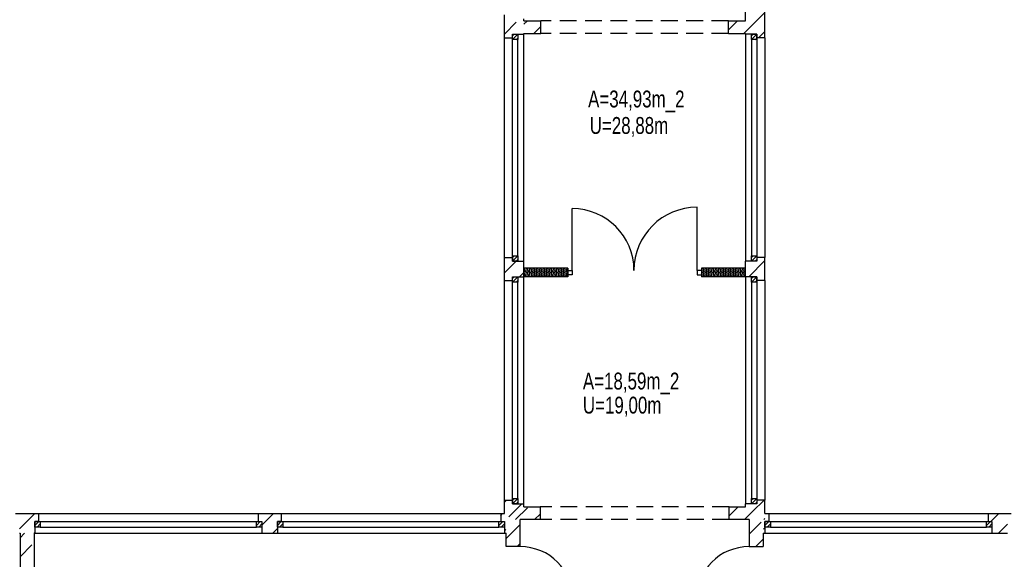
# Model space of a CAD drawing. Header units: metres. Extents: x 940 to 7099, y 1771 to 4983.
# Tile 6 of 12: x 3109 to 4567, y 2497 to 3297. Entities that reach past the tile are written whole.
import ezdxf

# ---------------------------------------------------------------- set-up
doc = ezdxf.new("R2010")
doc.units = ezdxf.units.M
doc.header["$LTSCALE"] = 100
doc.header["$MEASUREMENT"] = 0
doc.linetypes.add('HIDDEN', pattern=[0.375, 0.25, -0.125])
for name, color, linetype in [('1', 2, 'Continuous'), ('20', 211, 'Continuous'), ('22', 211, 'Continuous'), ('30', 5, 'Continuous'), ('32', 2, 'Continuous'), ('64', 7, 'Continuous'), ('67', 2, 'Continuous'), ('68', 211, 'Continuous'), ('69', 6, 'Continuous'), ('74', 6, 'Continuous')]:
    doc.layers.add(name, color=color, linetype=linetype)

msp = doc.modelspace()

# ---------------------------------------------------------------- linework, layer by layer
at = {"layer": '1', "linetype": 'Continuous'}
for p, q in [((3855.5, 2575), (3879.5, 2575)), ((3879.5, 2575), (3879.5, 2556)), ((4159.5, 2556), (4159.5, 2575)), ((4159.5, 2575), (4183.5, 2575)), ((3879.5, 2556), (3850, 2556)), ((4189, 2556), (4159.5, 2556))]:
    msp.add_line(p, q, dxfattribs=at)
at = {"layer": '20', "linetype": 'Continuous'}
for p, q in [((4183.5, 3278.4033), (4212.5, 3307.4033)), ((3855.5, 3289.8146), (3860.6854, 3295)), ((3869.9697, 3276), (3880.5, 3286.5303)), ((4158.5, 3281.6876), (4171.8124, 3295)), ((4181.0967, 3276), (4183.5, 3278.4033)), ((4202.881, 3269.5), (4212.5, 3279.119)), ((3826.5, 2921.4033), (3843.8467, 2938.75)), ((4188.5422, 2915.75), (4212.5, 2939.7078)), ((3849.131, 2915.75), (3855.5, 2922.119)), ((3856.075, 2924.9688), (3856.4246, 2926.0308)), ((3856.075, 2918.9688), (3856.4246, 2920.0308)), ((3858.9246, 2924.9688), (3858.575, 2926.0308)), ((3858.9246, 2918.9688), (3858.575, 2920.0308)), ((3861.075, 2924.9688), (3861.4246, 2926.0308)), ((3861.075, 2918.9688), (3861.4246, 2920.0308)), ((3863.9246, 2924.9688), (3863.575, 2926.0308)), ((3863.9246, 2918.9688), (3863.575, 2920.0308)), ((3866.075, 2924.9688), (3866.4246, 2926.0308)), ((3866.075, 2918.9688), (3866.4246, 2920.0308)), ((3868.9246, 2924.9688), (3868.575, 2926.0308)), ((3868.9246, 2918.9688), (3868.575, 2920.0308)), ((3871.075, 2924.9688), (3871.4246, 2926.0308)), ((3871.075, 2918.9688), (3871.4246, 2920.0308)), ((3873.9246, 2924.9688), (3873.575, 2926.0308)), ((3873.9246, 2918.9688), (3873.575, 2920.0308)), ((3876.075, 2924.9688), (3876.4246, 2926.0308)), ((3876.075, 2918.9688), (3876.4246, 2920.0308)), ((3878.9246, 2924.9688), (3878.575, 2926.0308)), ((3878.9246, 2918.9688), (3878.575, 2920.0308)), ((3881.075, 2924.9688), (3881.4246, 2926.0308)), ((3881.075, 2918.9688), (3881.4246, 2920.0308)), ((3883.9246, 2924.9688), (3883.575, 2926.0308)), ((3883.9246, 2918.9688), (3883.575, 2920.0308)), ((3886.075, 2924.9688), (3886.4246, 2926.0308)), ((3886.075, 2918.9688), (3886.4246, 2920.0308)), ((3888.9246, 2924.9688), (3888.575, 2926.0308)), ((3888.9246, 2918.9688), (3888.575, 2920.0308)), ((3891.075, 2924.9688), (3891.4246, 2926.0308)), ((3891.075, 2918.9688), (3891.4246, 2920.0308)), ((3893.9246, 2924.9688), (3893.575, 2926.0308)), ((3893.9246, 2918.9688), (3893.575, 2920.0308)), ((3896.075, 2924.9688), (3896.4246, 2926.0308)), ((3896.075, 2918.9688), (3896.4246, 2920.0308)), ((3898.9246, 2924.9688), (3898.575, 2926.0308)), ((3898.9246, 2918.9688), (3898.575, 2920.0308)), ((3901.075, 2924.9688), (3901.4246, 2926.0308)), ((3901.075, 2918.9688), (3901.4246, 2920.0308)), ((3903.9246, 2924.9688), (3903.575, 2926.0308)), ((3903.9246, 2918.9688), (3903.575, 2920.0308)), ((3906.075, 2924.9688), (3906.4246, 2926.0308)), ((3906.075, 2918.9688), (3906.4246, 2920.0308)), ((3908.9246, 2924.9688), (3908.575, 2926.0308)), ((3908.9246, 2918.9688), (3908.575, 2920.0308)), ((3911.075, 2924.9688), (3911.4246, 2926.0308)), ((3911.075, 2918.9688), (3911.4246, 2920.0308)), ((3913.9246, 2924.9688), (3913.575, 2926.0308)), ((3913.9246, 2918.9688), (3913.575, 2920.0308)), ((3916.075, 2924.9688), (3916.4246, 2926.0308)), ((3916.075, 2918.9688), (3916.4246, 2920.0308)), ((3918.9246, 2924.9688), (3918.575, 2926.0308)), ((3918.9246, 2918.9688), (3918.575, 2920.0308)), ((4118.9246, 2924.9688), (4118.575, 2926.0308)), ((4118.9246, 2918.9688), (4118.575, 2920.0308)), ((4121.075, 2924.9688), (4121.4246, 2926.0308)), ((4121.075, 2918.9688), (4121.4246, 2920.0308)), ((4123.9246, 2924.9688), (4123.575, 2926.0308)), ((4123.9246, 2918.9688), (4123.575, 2920.0308)), ((4126.075, 2924.9688), (4126.4246, 2926.0308)), ((4126.075, 2918.9688), (4126.4246, 2920.0308)), ((4128.9246, 2924.9688), (4128.575, 2926.0308)), ((4128.9246, 2918.9688), (4128.575, 2920.0308)), ((4131.075, 2924.9688), (4131.4246, 2926.0308)), ((4131.075, 2918.9688), (4131.4246, 2920.0308)), ((4133.9246, 2924.9688), (4133.575, 2926.0308)), ((4133.9246, 2918.9688), (4133.575, 2920.0308)), ((4136.075, 2924.9688), (4136.4246, 2926.0308)), ((4136.075, 2918.9688), (4136.4246, 2920.0308)), ((4138.9246, 2924.9688), (4138.575, 2926.0308)), ((4138.9246, 2918.9688), (4138.575, 2920.0308)), ((4141.075, 2924.9688), (4141.4246, 2926.0308)), ((4141.075, 2918.9688), (4141.4246, 2920.0308)), ((4143.9246, 2924.9688), (4143.575, 2926.0308)), ((4143.9246, 2918.9688), (4143.575, 2920.0308)), ((4146.075, 2924.9688), (4146.4246, 2926.0308)), ((4146.075, 2918.9688), (4146.4246, 2920.0308)), ((4148.9246, 2924.9688), (4148.575, 2926.0308)), ((4148.9246, 2918.9688), (4148.575, 2920.0308)), ((4151.075, 2924.9688), (4151.4246, 2926.0308)), ((4151.075, 2918.9688), (4151.4246, 2920.0308)), ((4153.9246, 2924.9688), (4153.575, 2926.0308)), ((4153.9246, 2918.9688), (4153.575, 2920.0308)), ((4156.075, 2924.9688), (4156.4246, 2926.0308)), ((4156.075, 2918.9688), (4156.4246, 2920.0308)), ((4158.9246, 2924.9688), (4158.575, 2926.0308)), ((4158.9246, 2918.9688), (4158.575, 2920.0308)), ((4161.075, 2924.9688), (4161.4246, 2926.0308)), ((4161.075, 2918.9688), (4161.4246, 2920.0308)), ((4163.9246, 2924.9688), (4163.575, 2926.0308)), ((4163.9246, 2918.9688), (4163.575, 2920.0308)), ((4166.075, 2924.9688), (4166.4246, 2926.0308)), ((4166.075, 2918.9688), (4166.4246, 2920.0308)), ((4168.9246, 2924.9688), (4168.575, 2926.0308)), ((4168.9246, 2918.9688), (4168.575, 2920.0308)), ((4171.075, 2924.9688), (4171.4246, 2926.0308)), ((4171.075, 2918.9688), (4171.4246, 2920.0308)), ((4173.9246, 2924.9688), (4173.575, 2926.0308)), ((4173.9246, 2918.9688), (4173.575, 2920.0308)), ((4176.075, 2924.9688), (4176.4246, 2926.0308)), ((4176.075, 2918.9688), (4176.4246, 2920.0308)), ((4178.9246, 2924.9688), (4178.575, 2926.0308)), ((4178.9246, 2918.9688), (4178.575, 2920.0308)), ((4181.075, 2924.9688), (4181.4246, 2926.0308)), ((4181.075, 2918.9688), (4181.4246, 2920.0308)), ((4211.3265, 2910.25), (4212.5, 2911.4235)), ((3826.5, 2581.9921), (3829.5079, 2585)), ((3833.1474, 2560.3552), (3852.2922, 2579.5)), ((3108, 2542.3146), (3130.6854, 2565)), ((3829, 2527.9235), (3850, 2548.9235)), ((4210.4932, 2541.7212), (4212.501, 2543.729)), ((3129.9697, 2536), (3131, 2537.0303)), ((3845.3607, 2516), (3850, 2520.6393))]:
    msp.add_line(p, q, dxfattribs=at)
for centre, start, end in [((3854.9998, 2926.4998), 341.7795, 70.522), ((3854.9998, 2920.4998), 341.7795, 70.522), ((3857.4998, 2924.4998), 161.7795, 18.2205), ((3857.4998, 2918.4998), 161.7795, 18.2205), ((3859.9998, 2926.4998), 90, 198.2205), ((3859.9998, 2920.4998), 90, 198.2205), ((3859.9998, 2926.4998), 341.7795, 90), ((3859.9998, 2920.4998), 341.7795, 90), ((3862.4998, 2924.4998), 161.7795, 18.2205), ((3862.4998, 2918.4998), 161.7795, 18.2205), ((3864.9998, 2926.4998), 90, 198.2205), ((3864.9998, 2920.4998), 90, 198.2205), ((3864.9998, 2926.4998), 341.7795, 90), ((3864.9998, 2920.4998), 341.7795, 90), ((3867.4998, 2924.4998), 161.7795, 18.2205), ((3867.4998, 2918.4998), 161.7795, 18.2205), ((3869.9998, 2926.4998), 90, 198.2205), ((3869.9998, 2920.4998), 90, 198.2205), ((3869.9998, 2926.4998), 341.7795, 90), ((3869.9998, 2920.4998), 341.7795, 90), ((3872.4998, 2924.4998), 161.7795, 18.2205), ((3872.4998, 2918.4998), 161.7795, 18.2205), ((3874.9998, 2926.4998), 90, 198.2205), ((3874.9998, 2920.4998), 90, 198.2205), ((3874.9998, 2926.4998), 341.7795, 90), ((3874.9998, 2920.4998), 341.7795, 90), ((3877.4998, 2924.4998), 161.7795, 18.2205), ((3877.4998, 2918.4998), 161.7795, 18.2205), ((3879.9998, 2926.4998), 90, 198.2205), ((3879.9998, 2920.4998), 90, 198.2205), ((3879.9998, 2926.4998), 341.7795, 90), ((3879.9998, 2920.4998), 341.7795, 90), ((3882.4998, 2924.4998), 161.7795, 18.2205), ((3882.4998, 2918.4998), 161.7795, 18.2205), ((3884.9998, 2926.4998), 90, 198.2205), ((3884.9998, 2920.4998), 90, 198.2205), ((3884.9998, 2926.4998), 341.7795, 90), ((3884.9998, 2920.4998), 341.7795, 90), ((3887.4998, 2924.4998), 161.7795, 18.2205), ((3887.4998, 2918.4998), 161.7795, 18.2205), ((3889.9998, 2926.4998), 90, 198.2205), ((3889.9998, 2920.4998), 90, 198.2205), ((3889.9998, 2926.4998), 341.7795, 90), ((3889.9998, 2920.4998), 341.7795, 90), ((3892.4998, 2924.4998), 161.7795, 18.2205), ((3892.4998, 2918.4998), 161.7795, 18.2205), ((3894.9998, 2926.4998), 90, 198.2205), ((3894.9998, 2920.4998), 90, 198.2205), ((3894.9998, 2926.4998), 341.7795, 90), ((3894.9998, 2920.4998), 341.7795, 90), ((3897.4998, 2924.4998), 161.7795, 18.2205), ((3897.4998, 2918.4998), 161.7795, 18.2205), ((3899.9998, 2926.4998), 90, 198.2205), ((3899.9998, 2920.4998), 90, 198.2205), ((3899.9998, 2926.4998), 341.7795, 90), ((3899.9998, 2920.4998), 341.7795, 90), ((3902.4998, 2924.4998), 161.7795, 18.2205), ((3902.4998, 2918.4998), 161.7795, 18.2205), ((3904.9998, 2926.4998), 90, 198.2205), ((3904.9998, 2920.4998), 90, 198.2205), ((3904.9998, 2926.4998), 341.7795, 90), ((3904.9998, 2920.4998), 341.7795, 90), ((3907.4998, 2924.4998), 161.7795, 18.2205), ((3907.4998, 2918.4998), 161.7795, 18.2205), ((3909.9998, 2926.4998), 90, 198.2205), ((3909.9998, 2920.4998), 90, 198.2205), ((3909.9998, 2926.4998), 341.7795, 90), ((3909.9998, 2920.4998), 341.7795, 90), ((3912.4998, 2924.4998), 161.7795, 18.2205), ((3912.4998, 2918.4998), 161.7795, 18.2205), ((3914.9998, 2926.4998), 90, 198.2205), ((3914.9998, 2920.4998), 90, 198.2205), ((3914.9998, 2926.4998), 341.7795, 90), ((3914.9998, 2920.4998), 341.7795, 90), ((3917.4998, 2924.4998), 161.7795, 18.2205), ((3917.4998, 2918.4998), 161.7795, 18.2205), ((3919.9998, 2926.4998), 90, 198.2205), ((3919.9998, 2920.4998), 90, 198.2205), ((3919.9998, 2926.4998), 70.522, 90), ((3919.9998, 2920.4998), 70.522, 90), ((4119.9998, 2926.4998), 90, 179.142), ((4119.9998, 2926.4998), 180.858, 198.2205), ((4117.4998, 2924.4998), 311.8189, 18.2205), ((4119.9998, 2920.4998), 90, 179.142), ((4119.9998, 2920.4998), 180.858, 198.2205), ((4117.4998, 2918.4998), 311.8189, 18.2205), ((4119.9998, 2926.4998), 341.7795, 90), ((4119.9998, 2920.4998), 341.7795, 90), ((4122.4998, 2924.4998), 161.7795, 18.2205), ((4122.4998, 2918.4998), 161.7795, 18.2205), ((4124.9998, 2926.4998), 90, 198.2205), ((4124.9998, 2920.4998), 90, 198.2205), ((4124.9998, 2926.4998), 341.7795, 90), ((4124.9998, 2920.4998), 341.7795, 90), ((4127.4998, 2924.4998), 161.7795, 18.2205), ((4127.4998, 2918.4998), 161.7795, 18.2205), ((4129.9998, 2926.4998), 90, 198.2205), ((4129.9998, 2920.4998), 90, 198.2205), ((4129.9998, 2926.4998), 341.7795, 90), ((4129.9998, 2920.4998), 341.7795, 90), ((4132.4998, 2924.4998), 161.7795, 18.2205), ((4132.4998, 2918.4998), 161.7795, 18.2205), ((4134.9998, 2926.4998), 90, 198.2205), ((4134.9998, 2920.4998), 90, 198.2205), ((4134.9998, 2926.4998), 341.7795, 90), ((4134.9998, 2920.4998), 341.7795, 90), ((4137.4998, 2924.4998), 161.7795, 18.2205), ((4137.4998, 2918.4998), 161.7795, 18.2205), ((4139.9998, 2926.4998), 90, 198.2205), ((4139.9998, 2920.4998), 90, 198.2205), ((4139.9998, 2926.4998), 341.7795, 90), ((4139.9998, 2920.4998), 341.7795, 90), ((4142.4998, 2924.4998), 161.7795, 18.2205), ((4142.4998, 2918.4998), 161.7795, 18.2205), ((4144.9998, 2926.4998), 90, 198.2205), ((4144.9998, 2920.4998), 90, 198.2205), ((4144.9998, 2926.4998), 341.7795, 90), ((4144.9998, 2920.4998), 341.7795, 90), ((4147.4998, 2924.4998), 161.7795, 18.2205), ((4147.4998, 2918.4998), 161.7795, 18.2205), ((4149.9998, 2926.4998), 90, 198.2205), ((4149.9998, 2920.4998), 90, 198.2205), ((4149.9998, 2926.4998), 341.7795, 90), ((4149.9998, 2920.4998), 341.7795, 90), ((4152.4998, 2924.4998), 161.7795, 18.2205), ((4152.4998, 2918.4998), 161.7795, 18.2205), ((4154.9998, 2926.4998), 90, 198.2205), ((4154.9998, 2920.4998), 90, 198.2205), ((4154.9998, 2926.4998), 341.7795, 90), ((4154.9998, 2920.4998), 341.7795, 90), ((4157.4998, 2924.4998), 161.7795, 18.2205), ((4157.4998, 2918.4998), 161.7795, 18.2205), ((4159.9998, 2926.4998), 90, 198.2205), ((4159.9998, 2920.4998), 90, 198.2205), ((4159.9998, 2926.4998), 341.7795, 90), ((4159.9998, 2920.4998), 341.7795, 90), ((4162.4998, 2924.4998), 161.7795, 18.2205), ((4162.4998, 2918.4998), 161.7795, 18.2205), ((4164.9998, 2926.4998), 90, 198.2205), ((4164.9998, 2920.4998), 90, 198.2205), ((4164.9998, 2926.4998), 341.7795, 90), ((4164.9998, 2920.4998), 341.7795, 90), ((4167.4998, 2924.4998), 161.7795, 18.2205), ((4167.4998, 2918.4998), 161.7795, 18.2205), ((4169.9998, 2926.4998), 90, 198.2205), ((4169.9998, 2920.4998), 90, 198.2205), ((4169.9998, 2926.4998), 341.7795, 90), ((4169.9998, 2920.4998), 341.7795, 90), ((4172.4998, 2924.4998), 161.7795, 18.2205), ((4172.4998, 2918.4998), 161.7795, 18.2205), ((4174.9998, 2926.4998), 90, 198.2205), ((4174.9998, 2920.4998), 90, 198.2205), ((4174.9998, 2926.4998), 341.7795, 90), ((4174.9998, 2920.4998), 341.7795, 90), ((4177.4998, 2924.4998), 161.7795, 18.2205), ((4177.4998, 2918.4998), 161.7795, 18.2205), ((4179.9998, 2926.4998), 90, 198.2205), ((4179.9998, 2920.4998), 90, 198.2205), ((4179.9998, 2926.4998), 341.7795, 90), ((4179.9998, 2920.4998), 341.7795, 90), ((4182.4998, 2924.4998), 161.7795, 311.8189), ((4182.4998, 2918.4998), 161.7795, 311.8189), ((4184.9998, 2926.4998), 179.142, 180.858), ((4184.9998, 2920.4998), 179.142, 180.858), ((3854.9998, 2914.4998), 56.4543, 70.522), ((3859.9998, 2914.4998), 90, 123.5457), ((3859.9998, 2914.4998), 56.4543, 90), ((3864.9998, 2914.4998), 90, 123.5457), ((3864.9998, 2914.4998), 56.4543, 90), ((3869.9998, 2914.4998), 90, 123.5457), ((3869.9998, 2914.4998), 56.4543, 90), ((3874.9998, 2914.4998), 90, 123.5457), ((3874.9998, 2914.4998), 56.4543, 90), ((3879.9998, 2914.4998), 90, 123.5457), ((3879.9998, 2914.4998), 56.4543, 90), ((3884.9998, 2914.4998), 90, 123.5457), ((3884.9998, 2914.4998), 56.4543, 90), ((3889.9998, 2914.4998), 90, 123.5457), ((3889.9998, 2914.4998), 56.4543, 90), ((3894.9998, 2914.4998), 90, 123.5457), ((3894.9998, 2914.4998), 56.4543, 90), ((3899.9998, 2914.4998), 90, 123.5457), ((3899.9998, 2914.4998), 56.4543, 90), ((3904.9998, 2914.4998), 90, 123.5457), ((3904.9998, 2914.4998), 56.4543, 90), ((3909.9998, 2914.4998), 90, 123.5457), ((3909.9998, 2914.4998), 56.4543, 90), ((3914.9998, 2914.4998), 90, 123.5457), ((3914.9998, 2914.4998), 56.4543, 90), ((3919.9998, 2914.4998), 90, 123.5457), ((3919.9998, 2914.4998), 70.522, 90), ((4119.9998, 2914.4998), 90, 123.5457), ((4119.9998, 2914.4998), 56.4543, 90), ((4124.9998, 2914.4998), 90, 123.5457), ((4124.9998, 2914.4998), 56.4543, 90), ((4129.9998, 2914.4998), 90, 123.5457), ((4129.9998, 2914.4998), 56.4543, 90), ((4134.9998, 2914.4998), 90, 123.5457), ((4134.9998, 2914.4998), 56.4543, 90), ((4139.9998, 2914.4998), 90, 123.5457), ((4139.9998, 2914.4998), 56.4543, 90), ((4144.9998, 2914.4998), 90, 123.5457), ((4144.9998, 2914.4998), 56.4543, 90), ((4149.9998, 2914.4998), 90, 123.5457), ((4149.9998, 2914.4998), 56.4543, 90), ((4154.9998, 2914.4998), 90, 123.5457), ((4154.9998, 2914.4998), 56.4543, 90), ((4159.9998, 2914.4998), 90, 123.5457), ((4159.9998, 2914.4998), 56.4543, 90), ((4164.9998, 2914.4998), 90, 123.5457), ((4164.9998, 2914.4998), 56.4543, 90), ((4169.9998, 2914.4998), 90, 123.5457), ((4169.9998, 2914.4998), 56.4543, 90), ((4174.9998, 2914.4998), 90, 123.5457), ((4174.9998, 2914.4998), 56.4543, 90), ((4179.9998, 2914.4998), 90, 123.5457), ((4179.9998, 2914.4998), 56.4543, 90)]:
    msp.add_arc(centre, 1.5, start, end, dxfattribs=at)
at = {"layer": '22', "linetype": 'HIDDEN'}
for p, q in [((3826.5, 3274.9567), (3849.5433, 3298)), ((3854.8276, 3275), (3855.5, 3275.6724)), ((4194.2817, 2567.9361), (4211.3456, 2585)), ((3842.9343, 2556), (3861.9343, 2575)), ((4159.5, 2561.4387), (4173.0613, 2575)), ((4182.3456, 2556), (4194.2817, 2567.9361)), ((3467.25, 2548.0112), (3484.2388, 2565)), ((3821, 2562.3499), (3823.6501, 2565)), ((3871.2186, 2556), (3879.5, 2564.2814)), ((4189, 2534.3701), (4210, 2555.3701)), ((4210.6299, 2556), (4211.3701, 2556.7403)), ((4211.3701, 2556.7403), (4212.5, 2557.8701)), ((4547.0411, 2553), (4559.0411, 2565)), ((3483.5231, 2536), (3490.25, 2542.7269)), ((3826.5, 2539.5657), (3828.5186, 2541.5843)), ((4558.3254, 2536), (4571.75, 2549.4246)), ((3109, 2529.1724), (3115.8276, 2536)), ((4198.9141, 2516), (4210, 2527.0859)), ((3109, 2500.8882), (3130, 2521.8882))]:
    msp.add_line(p, q, dxfattribs=at)
at = {"layer": '32', "color": 7, "linetype": 'Continuous'}
for p, q in [((4212.5, 3269.5), (4212.5, 4006)), ((4183.5, 3295), (4183.5, 3996)), ((3826.5, 3269.5), (3826.5, 3303.5)), ((3855.5, 3295), (3855.5, 3298)), ((3855.5, 3295), (3880.5, 3295)), ((4158.5, 3295), (4183.5, 3295)), ((3855.5, 3275), (3855.5, 3276)), ((3855.5, 3276), (3880.5, 3276)), ((4158.5, 3276), (4183.5, 3276)), ((4183.5, 3275), (4183.5, 3276)), ((3826.5, 2910.25), (3826.5, 2944.25)), ((3855.5, 2915.75), (3855.5, 2938.75)), ((4183.5, 2915.75), (4183.5, 2938.75)), ((4212.5, 2910.25), (4212.5, 2944.25)), ((3920.5, 2928.25), (3855.5, 2928.25)), ((3855.5, 2915.75), (3855.5, 2928.25)), ((4183.5, 2928.25), (4118.5, 2928.25)), ((4183.5, 2915.75), (4183.5, 2928.25)), ((3920.5, 2915.75), (3855.5, 2915.75)), ((4183.5, 2915.75), (4118.5, 2915.75)), ((3826.5, 2565), (3826.5, 2585)), ((4212.5, 2565), (4212.5, 2585)), ((3855.5, 2575), (3855.5, 2579.5)), ((4183.5, 2575), (4183.5, 2579.5)), ((3102.5, 2565), (3136.5, 2565)), ((3461.75, 2565), (3495.75, 2565)), ((3821, 2565), (3826.5, 2565)), ((3850, 2516), (3850, 2556)), ((4189, 2556), (4189, 2516)), ((4212.5, 2565), (4218.001, 2565)), ((4543.251, 2565), (4577.25, 2565)), ((3108, 2536), (3109, 2536)), ((3109, 2536), (3109, 2434)), ((3130, 2536), (3131, 2536)), ((3130, 2536), (3130, 2434)), ((3467.25, 2536), (3490.25, 2536)), ((3826.5, 2536), (3829, 2536)), ((3829, 2516), (3829, 2536)), ((4210, 2536), (4210, 2516)), ((4210, 2536), (4212.501, 2536)), ((4548.751, 2536), (4571.75, 2536))]:
    msp.add_line(p, q, dxfattribs=at)
at = {"layer": '64', "linetype": 'Continuous'}
for p, q in [((3880.5, 3276), (3880.5, 3295)), ((4158.5, 3276), (4158.5, 3295)), ((3826.5, 3269.5), (3838.5, 3269.5)), ((3838.5, 3269.5), (3838.5, 3275)), ((3838.5, 3275), (3855.5, 3275)), ((4200.5, 3275), (4183.5, 3275)), ((4200.5, 3269.5), (4200.5, 3275)), ((4212.5, 3269.5), (4200.5, 3269.5)), ((3826.5, 2944.25), (3838.5, 2944.25)), ((3838.5, 2944.25), (3838.5, 2938.75)), ((3838.5, 2938.75), (3855.5, 2938.75)), ((4200.5, 2938.75), (4183.5, 2938.75)), ((4212.5, 2944.25), (4200.5, 2944.25)), ((4200.5, 2944.25), (4200.5, 2938.75)), ((3920.5, 2928.25), (3920.5, 2915.75)), ((4118.5, 2928.25), (4118.5, 2915.75)), ((3826.5, 2910.25), (3838.5, 2910.25)), ((3838.5, 2910.25), (3838.5, 2915.75)), ((3838.5, 2915.75), (3855.5, 2915.75)), ((4200.5, 2915.75), (4183.5, 2915.75)), ((4200.5, 2910.25), (4200.5, 2915.75)), ((4212.5, 2910.25), (4200.5, 2910.25)), ((3826.5, 2585), (3838.5, 2585)), ((3838.5, 2585), (3838.5, 2579.5)), ((4212.5, 2585), (4200.5, 2585)), ((4200.5, 2585), (4200.5, 2579.5)), ((3838.5, 2579.5), (3855.5, 2579.5)), ((4200.5, 2579.5), (4183.5, 2579.5)), ((3136.5, 2553), (3131, 2553)), ((3131, 2553), (3131, 2536)), ((3136.5, 2565), (3136.5, 2553)), ((3461.75, 2565), (3461.75, 2553)), ((3461.75, 2553), (3467.25, 2553)), ((3467.25, 2553), (3467.25, 2536)), ((3495.75, 2553), (3490.25, 2553)), ((3490.25, 2553), (3490.25, 2536)), ((3495.75, 2565), (3495.75, 2553)), ((3821, 2565), (3821, 2553)), ((3821, 2553), (3826.5, 2553)), ((3826.5, 2553), (3826.5, 2536)), ((4218.001, 2553), (4212.501, 2553)), ((4212.501, 2553), (4212.501, 2536)), ((4218.001, 2565), (4218.001, 2553)), ((4543.251, 2565), (4543.251, 2553)), ((4543.251, 2553), (4548.751, 2553)), ((4548.751, 2553), (4548.751, 2536)), ((3850, 2516), (3829, 2516)), ((4189, 2516), (4210, 2516))]:
    msp.add_line(p, q, dxfattribs=at)
at = {"layer": '67', "linetype": 'Continuous'}
for p, q in [((3826.5, 2944.25), (3826.5, 3269.5)), ((3838.5, 3267), (3838.5, 3275)), ((3838.5, 3275), (3846.5, 3275)), ((3838.5, 2944.25), (3838.5, 3269.5)), ((3846.5, 3275), (3846.5, 3267)), ((3855.5, 2938.75), (3855.5, 3275)), ((4183.5, 3275), (4183.5, 2938.75)), ((4192.5, 3267), (4192.5, 3275)), ((4192.5, 3275), (4200.5, 3275)), ((4200.5, 3275), (4200.5, 3267)), ((4200.5, 3269.5), (4200.5, 2944.25)), ((4212.5, 3269.5), (4212.5, 2944.25)), ((3846.5, 3267), (3838.5, 3267)), ((3838.5, 2946.75), (3838.5, 3267)), ((3846.5, 2946.75), (3846.5, 3267)), ((4200.5, 3267), (4192.5, 3267)), ((4192.5, 3267), (4192.5, 2946.75)), ((4200.5, 3267), (4200.5, 2946.75)), ((3927, 2925.25), (3927, 3016.75)), ((4112, 2925.25), (4112, 3018.75)), ((3838.5, 2938.75), (3838.5, 2946.75)), ((3838.5, 2946.75), (3846.5, 2946.75)), ((3846.5, 2946.75), (3846.5, 2938.75)), ((4192.5, 2938.75), (4192.5, 2946.75)), ((4192.5, 2946.75), (4200.5, 2946.75)), ((4200.5, 2946.75), (4200.5, 2938.75)), ((3846.5, 2938.75), (3838.5, 2938.75)), ((4200.5, 2938.75), (4192.5, 2938.75)), ((3920.5, 2925.25), (3927, 2925.25)), ((3927, 2918.75), (3920.5, 2918.75)), ((3927, 2925.25), (3927, 2918.75)), ((4118.5, 2925.25), (4112, 2925.25)), ((4112, 2925.25), (4112, 2918.75)), ((4112, 2918.75), (4118.5, 2918.75)), ((3826.5, 2585), (3826.5, 2910.25)), ((3838.5, 2907.75), (3838.5, 2915.75)), ((3838.5, 2915.75), (3846.5, 2915.75)), ((3838.5, 2585), (3838.5, 2910.25)), ((3846.5, 2907.75), (3838.5, 2907.75)), ((3838.5, 2587.5), (3838.5, 2907.75)), ((3846.5, 2915.75), (3846.5, 2907.75)), ((3846.5, 2587.5), (3846.5, 2907.75)), ((3855.5, 2579.5), (3855.5, 2915.75)), ((4183.5, 2915.75), (4183.5, 2579.5)), ((4192.5, 2907.75), (4192.5, 2915.75)), ((4192.5, 2915.75), (4200.5, 2915.75)), ((4200.5, 2907.75), (4192.5, 2907.75)), ((4192.5, 2907.75), (4192.5, 2587.5)), ((4200.5, 2915.75), (4200.5, 2907.75)), ((4200.5, 2910.25), (4200.5, 2585)), ((4200.5, 2907.75), (4200.5, 2587.5)), ((4212.5, 2910.25), (4212.5, 2585)), ((3838.5, 2579.5), (3838.5, 2587.5)), ((3838.5, 2587.5), (3846.5, 2587.5)), ((3846.5, 2587.5), (3846.5, 2579.5)), ((4192.5, 2579.5), (4192.5, 2587.5)), ((4192.5, 2587.5), (4200.5, 2587.5)), ((4200.5, 2587.5), (4200.5, 2579.5)), ((3846.5, 2579.5), (3838.5, 2579.5)), ((4200.5, 2579.5), (4192.5, 2579.5)), ((3131, 2553), (3139, 2553)), ((3131, 2545), (3131, 2553)), ((3136.5, 2565), (3461.75, 2565)), ((3136.5, 2553), (3461.75, 2553)), ((3139, 2553), (3139, 2545)), ((3139, 2553), (3459.25, 2553)), ((3459.25, 2553), (3467.25, 2553)), ((3459.25, 2545), (3459.25, 2553)), ((3467.25, 2553), (3467.25, 2545)), ((3490.25, 2553), (3498.25, 2553)), ((3490.25, 2545), (3490.25, 2553)), ((3495.75, 2565), (3821, 2565)), ((3495.75, 2553), (3821, 2553)), ((3498.25, 2553), (3498.25, 2545)), ((3498.25, 2553), (3818.5, 2553)), ((3818.5, 2553), (3826.5, 2553)), ((3818.5, 2545), (3818.5, 2553)), ((3826.5, 2553), (3826.5, 2545)), ((4212.501, 2553), (4220.501, 2553)), ((4212.501, 2545), (4212.501, 2553)), ((4218.001, 2565), (4543.251, 2565)), ((4218.001, 2553), (4543.251, 2553)), ((4220.501, 2553), (4220.501, 2545)), ((4220.501, 2553), (4540.751, 2553)), ((4540.751, 2553), (4548.751, 2553)), ((4540.751, 2545), (4540.751, 2553)), ((4548.751, 2553), (4548.751, 2545)), ((3139, 2545), (3131, 2545)), ((3139, 2545), (3459.25, 2545)), ((3467.25, 2545), (3459.25, 2545)), ((3498.25, 2545), (3490.25, 2545)), ((3498.25, 2545), (3818.5, 2545)), ((3826.5, 2545), (3818.5, 2545)), ((4220.501, 2545), (4212.501, 2545)), ((4220.501, 2545), (4540.751, 2545)), ((4548.751, 2545), (4540.751, 2545)), ((3131, 2536), (3467.25, 2536)), ((3490.25, 2536), (3826.5, 2536)), ((4212.501, 2536), (4548.751, 2536))]:
    msp.add_line(p, q, dxfattribs=at)
for centre, radius, start, end in [((3927, 2925.25), 91.5, 0, 90), ((4112, 2925.25), 93.5, 90, 180), ((3850, 2438), 78, 0, 90), ((4189, 2438), 78, 90, 180)]:
    msp.add_arc(centre, radius, start, end, dxfattribs=at)
at = {"layer": '68', "linetype": 'Continuous'}
for p, q in [((3838.5, 3267), (3846.5, 3275)), ((3838.5, 3272.6569), (3840.8431, 3275)), ((3844.1569, 3267), (3846.5, 3269.3431)), ((4192.5, 3267), (4200.5, 3275)), ((4192.5, 3272.6569), (4194.8431, 3275)), ((4198.1569, 3267), (4200.5, 3269.3431)), ((3838.5, 2938.75), (3846.5, 2946.75)), ((3838.5, 2944.4069), (3840.8431, 2946.75)), ((4192.5, 2938.75), (4200.5, 2946.75)), ((4192.5, 2944.4069), (4194.8431, 2946.75)), ((3844.1569, 2938.75), (3846.5, 2941.0931)), ((4198.1569, 2938.75), (4200.5, 2941.0931)), ((3838.5, 2907.75), (3846.5, 2915.75)), ((3838.5, 2913.4069), (3840.8431, 2915.75)), ((3844.1569, 2907.75), (3846.5, 2910.0931)), ((4192.5, 2907.75), (4200.5, 2915.75)), ((4192.5, 2913.4069), (4194.8431, 2915.75)), ((4198.1569, 2907.75), (4200.5, 2910.0931)), ((3838.5, 2579.5), (3846.5, 2587.5)), ((3838.5, 2585.1569), (3840.8431, 2587.5)), ((3844.1569, 2579.5), (3846.5, 2581.8431)), ((4192.5, 2579.5), (4200.5, 2587.5)), ((4192.5, 2585.1569), (4194.8431, 2587.5)), ((4198.1569, 2579.5), (4200.5, 2581.8431)), ((3131, 2547.3431), (3136.6569, 2553)), ((3459.25, 2547.3431), (3464.9069, 2553)), ((3490.25, 2547.3431), (3495.9069, 2553)), ((3818.5, 2547.3431), (3824.1569, 2553)), ((4212.501, 2547.3431), (4218.1579, 2553)), ((4540.751, 2547.3431), (4546.4079, 2553)), ((3134.3137, 2545), (3139, 2549.6863)), ((3462.5637, 2545), (3467.25, 2549.6863)), ((3493.5637, 2545), (3498.25, 2549.6863)), ((3821.8137, 2545), (3826.5, 2549.6863)), ((4215.8147, 2545), (4220.501, 2549.6863)), ((4544.0647, 2545), (4548.751, 2549.6863))]:
    msp.add_line(p, q, dxfattribs=at)
at = {"layer": '69', "linetype": 'HIDDEN'}
for p, q in [((4158.5, 3295), (3880.5, 3295)), ((4158.5, 3276), (3880.5, 3276))]:
    msp.add_line(p, q, dxfattribs=at)
at = {"layer": '74', "linetype": 'HIDDEN'}
for p, q in [((4159.5, 2575), (3879.5, 2575)), ((4159.5, 2556), (3879.5, 2556))]:
    msp.add_line(p, q, dxfattribs=at)

# ---------------------------------------------------------------- texts
at = {"layer": '30', "width": 0.75}
for s, p in [('A=34,93m_2', (3950.4759, 3166.5479)), ('U=28,88m', (3952.8546, 3127.3116)), ('A=18,59m_2', (3942.745, 2748.7705)), ('U=19,00m', (3942.745, 2713.1011))]:
    msp.add_text(s, height=25, dxfattribs=at).set_placement(p)
at = {"layer": '69', "width": 0.01}
msp.add_text('`END=0;`', height=0.0001, dxfattribs=at).set_placement((4158.5, 3295))
at = {"layer": '74', "width": 0.01}
msp.add_text('`END=0;`', height=0.0001, dxfattribs=at).set_placement((4159.5, 2575))

doc.saveas('drawing.dxf')
